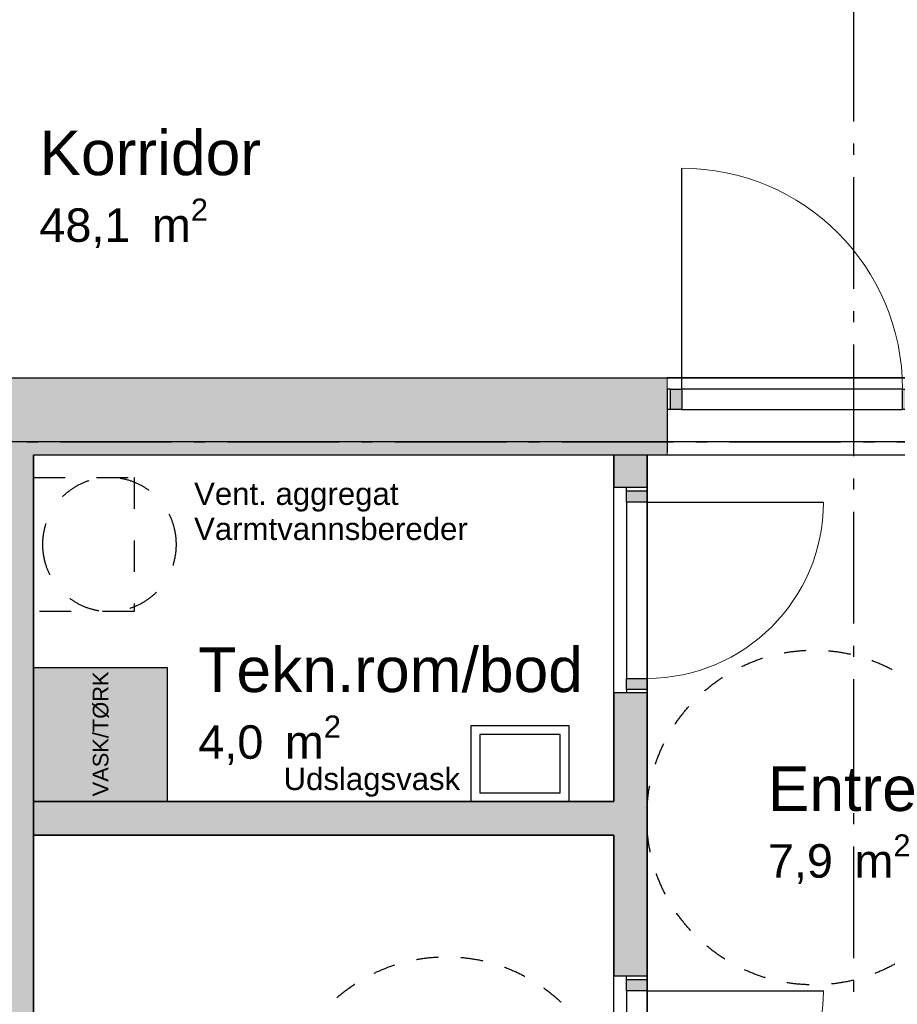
# Model space of a CAD drawing. Header units: millimetres. Extents: x 158466 to 263668, y 129175 to 189280.
# Tile 22 of 55: x 190721 to 194656, y 160373 to 164785. Entities that reach past the tile are written whole.
import ezdxf
from ezdxf.enums import TextEntityAlignment as Align

# ---------------------------------------------------------------- set-up
doc = ezdxf.new("R2010")
doc.units = ezdxf.units.MM
doc.header["$LTSCALE"] = 0.5
doc.header["$MEASUREMENT"] = 0
for name, pattern in [('Akselinje', [1500, 1000, -200, 100, -200]), ('PLINE', [0]), ('Små Stiplet', [564.444444, 282.222222, -282.222222]), ('Stipling', [400, 200, -200])]:
    doc.linetypes.add(name, pattern=pattern)
for name, color, linetype in [('23-- Yttervegger (Skravur)(Nye konstruksjoner)', 7, 'Continuous'), ('23-- Yttervegger(Nye konstruksjoner)', 7, 'Continuous'), ('24-- Innervegger (Skravur)(Nye konstruksjoner)', 7, 'Continuous'), ('24-- Innervegger(Nye konstruksjoner)', 7, 'Continuous'), ('244- Vinduer_ dører_ foldevegger(Nye konstruksjoner)', 7, 'Continuous'), ('251- Frittbærende dekker(Nye konstruksjoner)', 7, 'Continuous'), ('315- Utstyr for sanitærinstallasjoner (Skravur)(Nye konstruksjoner)', 7, 'Continuous'), ('315- Utstyr for sanitærinstallasjoner(Nye konstruksjoner)', 7, 'Continuous'), ('822- Modullinjer(Nye konstruksjoner)', 7, 'Continuous'), ('838- Annen tekst(Nye konstruksjoner)', 7, 'Continuous'), ('862- M___Nettoareal(Nye konstruksjoner)', 7, 'Continuous'), ('862- M___Nettoareal(Polylinje)(Nye konstruksjoner)', 7, 'Continuous'), ('862- M___Nettoareal(Tekst)(Nye konstruksjoner)', 7, 'Continuous'), ('878- Annen overflate_visuell informasjon_snusirkler(Nye konstruksjoner)', 7, 'Continuous')]:
    doc.layers.add(name, color=color, linetype=linetype)
for name, color, linetype, lineweight in [('234- Vinduer_ dører_ porter(Nye konstruksjoner)', 7, 'Continuous', 0), ('235- Utvendig kledning og overflate(Nye konstruksjoner)', 7, 'Continuous', 0), ('236- Innvendig kledning og overflate(Nye konstruksjoner)', 7, 'Continuous', 0)]:
    doc.layers.add(name, color=color, linetype=linetype, lineweight=lineweight)
doc.styles.add('GENERATED_STYLE_1', font='arial.ttf')
doc.styles.add('GENERATED_STYLE_3', font='arialbd.ttf')

# ---------------------------------------------------------------- blocks, each defined once
blk = doc.blocks.new('Korridor_101_7_1', base_point=(191297.6, 164059.2))
at = {"layer": '862- M___Nettoareal(Polylinje)(Nye konstruksjoner)', "linetype": 'PLINE', "flags": 128}
blk.add_lwpolyline([(184348.9, 178068.7), (184348.9, 165453.7), (184348.9, 163179.7), (190658.9, 163179.7), (195698.9, 163179.7), (195698.9, 165203.7), (194398.9, 165203.7), (186264.9, 165203.7), (186264.9, 172618.7), (186668.9, 172618.7), (186668.9, 174693.7), (186168.9, 174693.7), (186168.9, 178068.7)], close=True, dxfattribs=at)
at = {"layer": '862- M___Nettoareal(Tekst)(Nye konstruksjoner)', "insert": (190809.8, 163983.5), "char_height": 150, "attachment_point": 1, "style": 'GENERATED_STYLE_1'}
blk.add_mtext('\\A1;{\\pql;\\pt0,24100;\\fArial|b0|i0|c0|p0;\\W1.000000;48,1\\fArial|b0|i0|c0|p0;\\W1.000000;\\A1{\\H.66x;\\S^  ;}\\fArial|b0|i0|c0|p0;\\W1.000000; m\\fArial|b0|i0|c0|p0;\\W1.000000;\\A1{\\H.66x;\\S2^  ;}}', dxfattribs=at)
at = {"layer": '862- M___Nettoareal(Tekst)(Nye konstruksjoner)', "style": 'GENERATED_STYLE_1'}
for tag, height, p in [('DUMMY_861', 200, (191785.3, 164334.2)), ('ROOM_NAME', 200, (190809.8, 164288.5)), ('DUMMY_862', 150, (190809.8, 164019.9))]:
    blk.add_attdef(tag, text='', height=height, dxfattribs=at).set_placement(p, align=Align.TOP_LEFT)
blk = doc.blocks.new('Leilighet 4_102_19_1', base_point=(197168.6, 153864.1))
at = {"layer": '862- M___Nettoareal(Polylinje)(Nye konstruksjoner)', "linetype": 'PLINE', "flags": 128}
blk.add_lwpolyline([(190783.9, 155333.7), (198298.9, 155333.7), (198298.9, 162833.7), (190783.9, 162833.7)], close=True, dxfattribs=at)
at = {"layer": '862- M___Nettoareal(Tekst)(Nye konstruksjoner)', "style": 'GENERATED_STYLE_1'}
for tag, height, p in [('DUMMY_861', 300, (198106.5, 154217.7)), ('ROOM_NAME', 300, (196230.7, 154149.1)), ('DUMMY_862', 150, (196230.7, 153746.3))]:
    blk.add_attdef(tag, text='', height=height, dxfattribs=at).set_placement(p, align=Align.TOP_LEFT)
blk = doc.blocks.new('Entre_106_33_1', base_point=(194342.7, 161892.6))
at = {"layer": '862- M___Nettoareal(Polylinje)(Nye konstruksjoner)', "linetype": 'PLINE', "flags": 128}
blk.add_lwpolyline([(195638.9, 159083.7), (195638.9, 162833.7), (193534.2, 162833.7), (193534.2, 159083.7)], close=True, dxfattribs=at)
at = {"layer": '862- M___Nettoareal(Tekst)(Nye konstruksjoner)', "insert": (194075.4, 161134.4), "char_height": 150, "attachment_point": 1, "style": 'GENERATED_STYLE_1'}
blk.add_mtext('\\A1;{\\pql;\\pt0,24100;\\fArial|b0|i0|c0|p0;\\W1.000000;7,9\\fArial|b0|i0|c0|p0;\\W1.000000;\\A1{\\H.66x;\\S^  ;}\\fArial|b0|i0|c0|p0;\\W1.000000; m\\fArial|b0|i0|c0|p0;\\W1.000000;\\A1{\\H.66x;\\S2^  ;}}', dxfattribs=at)
at = {"layer": '862- M___Nettoareal(Tekst)(Nye konstruksjoner)', "style": 'GENERATED_STYLE_1'}
for tag, height, p in [('DUMMY_861', 200, (194731, 161485.1)), ('ROOM_NAME', 200, (194075.4, 161439.4)), ('DUMMY_862', 150, (194075.4, 161170.8))]:
    blk.add_attdef(tag, text='', height=height, dxfattribs=at).set_placement(p, align=Align.TOP_LEFT)
blk = doc.blocks.new('Bad_103_35_1', base_point=(193003.6, 159535.7))
at = {"layer": '862- M___Nettoareal(Polylinje)(Nye konstruksjoner)', "linetype": 'PLINE', "flags": 128}
blk.add_lwpolyline([(193384.2, 158581), (193384.2, 161131.4), (190783.9, 161131.4), (190783.9, 160286), (191033.9, 160286), (191033.9, 159776), (190783.9, 159776), (190783.9, 158581)], close=True, dxfattribs=at)
at = {"layer": '862- M___Nettoareal(Tekst)(Nye konstruksjoner)', "insert": (192303, 159605.3), "char_height": 150, "attachment_point": 1, "style": 'GENERATED_STYLE_1'}
blk.add_mtext('\\A1;{\\pql;\\pt0,24100;\\fArial|b0|i0|c0|p0;\\W1.000000;6,5\\fArial|b0|i0|c0|p0;\\W1.000000;\\A1{\\H.66x;\\S^  ;}\\fArial|b0|i0|c0|p0;\\W1.000000; m\\fArial|b0|i0|c0|p0;\\W1.000000;\\A1{\\H.66x;\\S2^  ;}}', dxfattribs=at)
at = {"layer": '862- M___Nettoareal(Tekst)(Nye konstruksjoner)', "style": 'GENERATED_STYLE_1'}
for tag, height, p in [('DUMMY_861', 200, (192791, 159956)), ('ROOM_NAME', 200, (192303, 159910.3)), ('DUMMY_862', 150, (192303, 159641.7))]:
    blk.add_attdef(tag, text='', height=height, dxfattribs=at).set_placement(p, align=Align.TOP_LEFT)
blk = doc.blocks.new('Tekn.rom_bod_104_48_1', base_point=(191814.9, 160735.9))
at = {"layer": '862- M___Nettoareal(Polylinje)(Nye konstruksjoner)', "linetype": 'PLINE', "flags": 128}
blk.add_lwpolyline([(190783.9, 162833.7), (190783.9, 161281.4), (193384.2, 161281.4), (193384.2, 162833.7)], close=True, dxfattribs=at)
at = {"layer": '862- M___Nettoareal(Tekst)(Nye konstruksjoner)', "insert": (191522.4, 161667.2), "char_height": 150, "attachment_point": 1, "style": 'GENERATED_STYLE_1'}
blk.add_mtext('\\A1;{\\pql;\\pt0,24100;\\fArial|b0|i0|c0|p0;\\W1.000000;4,0\\fArial|b0|i0|c0|p0;\\W1.000000;\\A1{\\H.66x;\\S^  ;}\\fArial|b0|i0|c0|p0;\\W1.000000; m\\fArial|b0|i0|c0|p0;\\W1.000000;\\A1{\\H.66x;\\S2^  ;}}', dxfattribs=at)
at = {"layer": '862- M___Nettoareal(Tekst)(Nye konstruksjoner)', "style": 'GENERATED_STYLE_1'}
for tag, height, p in [('DUMMY_861', 200, (193184.2, 162017.9)), ('ROOM_NAME', 200, (191522.4, 161972.2)), ('DUMMY_862', 150, (191522.4, 161703.6))]:
    blk.add_attdef(tag, text='', height=height, dxfattribs=at).set_placement(p, align=Align.TOP_LEFT)
blk = doc.blocks.new('Dør[3]_1')
at = {"layer": '23-- Yttervegger (Skravur)(Nye konstruksjoner)', "linetype": 'Continuous'}
for points in [[(193638.9, 163129.7), (193638.9, 163037.7), (193688.9, 163037.7), (193688.9, 163129.7)], [(194728.9, 163037.7), (194728.9, 163129.7), (194678.9, 163129.7), (194678.9, 163037.7)]]:
    blk.add_hatch(color=256, dxfattribs=at).paths.add_polyline_path(points)
at = {"layer": '234- Vinduer_ dører_ porter(Nye konstruksjoner)', "linetype": 'PLINE'}
blk.add_arc((193688.9, 163129.7), 990, 0, 90, dxfattribs=at)
at = {"layer": '235- Utvendig kledning og overflate(Nye konstruksjoner)', "linetype": 'PLINE'}
for p, q in [((193623.9, 163179.7), (193623.9, 163160.7)), ((193623.9, 163160.7), (193623.9, 163129.7)), ((194743.9, 163179.7), (194743.9, 163160.7)), ((194743.9, 163160.7), (194743.9, 163129.7)), ((193623.9, 163129.7), (193623.9, 163124.7)), ((193623.9, 163129.7), (193623.9, 163124.7)), ((193623.9, 163124.7), (193623.9, 163101.7)), ((193623.9, 163124.7), (193623.9, 163101.7)), ((194743.9, 163129.7), (194743.9, 163124.7)), ((194743.9, 163129.7), (194743.9, 163124.7)), ((194743.9, 163124.7), (194743.9, 163101.7)), ((194743.9, 163124.7), (194743.9, 163101.7)), ((193623.9, 163101.7), (193623.9, 163092.7)), ((193623.9, 163101.7), (193623.9, 163092.7)), ((194743.9, 163101.7), (194743.9, 163092.7)), ((194743.9, 163101.7), (194743.9, 163092.7))]:
    blk.add_line(p, q, dxfattribs=at)
at = {"layer": '236- Innvendig kledning og overflate(Nye konstruksjoner)', "linetype": 'PLINE'}
for p, q in [((193623.9, 162846.7), (193623.9, 162833.7)), ((194743.9, 162846.7), (194743.9, 162833.7))]:
    blk.add_line(p, q, dxfattribs=at)
at = {"layer": '244- Vinduer_ dører_ foldevegger(Nye konstruksjoner)', "linetype": 'PLINE'}
for p, q in [((193688.9, 163129.7), (193688.9, 164119.7)), ((194743.9, 163179.7), (193623.9, 163179.7)), ((193638.9, 163129.7), (193623.9, 163129.7)), ((193623.9, 163129.7), (193623.9, 163037.7)), ((193638.9, 163129.7), (193688.9, 163129.7)), ((193638.9, 163037.7), (193638.9, 163129.7)), ((194678.9, 163129.7), (193688.9, 163129.7)), ((193688.9, 163129.7), (193688.9, 163037.7)), ((194678.9, 163037.7), (194678.9, 163129.7)), ((194678.9, 163129.7), (194728.9, 163129.7)), ((194728.9, 163129.7), (194743.9, 163129.7)), ((194728.9, 163129.7), (194728.9, 163037.7)), ((194743.9, 163129.7), (194743.9, 163037.7)), ((193623.9, 163092.7), (193623.9, 163037.7)), ((193623.9, 163092.7), (193623.9, 163037.7)), ((194743.9, 163092.7), (194743.9, 163037.7)), ((194743.9, 163092.7), (194743.9, 163037.7)), ((193638.9, 163037.7), (193623.9, 163037.7)), ((193623.9, 163037.7), (193623.9, 162894.7)), ((193688.9, 163037.7), (193638.9, 163037.7)), ((193688.9, 163037.7), (194678.9, 163037.7)), ((194728.9, 163037.7), (194678.9, 163037.7)), ((194728.9, 163037.7), (194743.9, 163037.7)), ((194743.9, 163037.7), (194743.9, 162894.7)), ((193623.9, 162894.7), (193623.9, 162846.7)), ((194743.9, 162894.7), (194743.9, 162846.7)), ((194743.9, 162833.7), (193623.9, 162833.7))]:
    blk.add_line(p, q, dxfattribs=at)
blk = doc.blocks.new('Dør[33]_1')
at = {"layer": '24-- Innervegger (Skravur)(Nye konstruksjoner)', "linetype": 'Continuous'}
for points in [[(193534.2, 160483.7), (193442.2, 160483.7), (193442.2, 160433.7), (193534.2, 160433.7)], [(193442.2, 159593.7), (193534.2, 159593.7), (193534.2, 159643.7), (193442.2, 159643.7)]]:
    blk.add_hatch(color=256, dxfattribs=at).paths.add_polyline_path(points)
at = {"layer": '234- Vinduer_ dører_ porter(Nye konstruksjoner)', "linetype": 'PLINE'}
blk.add_arc((193534.2, 160433.7), 790, 270, 0, dxfattribs=at)
at = {"layer": '244- Vinduer_ dører_ foldevegger(Nye konstruksjoner)', "linetype": 'PLINE'}
for p, q in [((193384.2, 159578.7), (193384.2, 160498.7)), ((193442.2, 160498.7), (193384.2, 160498.7)), ((193442.2, 160483.7), (193442.2, 160498.7)), ((193534.2, 160498.7), (193442.2, 160498.7)), ((193534.2, 160498.7), (193442.2, 160498.7)), ((193534.2, 160498.7), (193442.2, 160498.7)), ((193442.2, 160433.7), (193442.2, 160483.7)), ((193442.2, 160483.7), (193534.2, 160483.7)), ((193534.2, 159578.7), (193534.2, 160498.7)), ((193534.2, 160483.7), (193534.2, 160498.7)), ((193534.2, 160483.7), (193534.2, 160433.7)), ((193442.2, 160433.7), (193442.2, 159643.7)), ((193534.2, 160433.7), (193442.2, 160433.7)), ((193534.2, 159643.7), (193534.2, 160433.7)), ((193534.2, 160433.7), (194324.2, 160433.7)), ((193442.2, 159593.7), (193442.2, 159643.7)), ((193442.2, 159643.7), (193534.2, 159643.7)), ((193534.2, 159643.7), (193534.2, 159593.7)), ((193442.2, 159593.7), (193442.2, 159578.7)), ((193534.2, 159593.7), (193442.2, 159593.7)), ((193534.2, 159593.7), (193534.2, 159578.7)), ((193442.2, 159578.7), (193384.2, 159578.7)), ((193534.2, 159578.7), (193442.2, 159578.7)), ((193534.2, 159578.7), (193442.2, 159578.7)), ((193534.2, 159578.7), (193442.2, 159578.7))]:
    blk.add_line(p, q, dxfattribs=at)
blk = doc.blocks.new('Dør[34]_1')
at = {"layer": '24-- Innervegger (Skravur)(Nye konstruksjoner)', "linetype": 'Continuous'}
for points in [[(193534.2, 162673.7), (193442.2, 162673.7), (193442.2, 162623.7), (193534.2, 162623.7)], [(193442.2, 161783.7), (193534.2, 161783.7), (193534.2, 161833.7), (193442.2, 161833.7)]]:
    blk.add_hatch(color=256, dxfattribs=at).paths.add_polyline_path(points)
at = {"layer": '234- Vinduer_ dører_ porter(Nye konstruksjoner)', "linetype": 'PLINE'}
blk.add_arc((193534.2, 162623.7), 790, 270, 0, dxfattribs=at)
at = {"layer": '244- Vinduer_ dører_ foldevegger(Nye konstruksjoner)', "linetype": 'PLINE'}
for p, q in [((193384.2, 161768.7), (193384.2, 162688.7)), ((193442.2, 162688.7), (193384.2, 162688.7)), ((193442.2, 162673.7), (193442.2, 162688.7)), ((193534.2, 162688.7), (193442.2, 162688.7)), ((193534.2, 162688.7), (193442.2, 162688.7)), ((193534.2, 162688.7), (193442.2, 162688.7)), ((193534.2, 161768.7), (193534.2, 162688.7)), ((193534.2, 162673.7), (193534.2, 162688.7)), ((193442.2, 162623.7), (193442.2, 162673.7)), ((193442.2, 162673.7), (193534.2, 162673.7)), ((193534.2, 162673.7), (193534.2, 162623.7)), ((193442.2, 162623.7), (193442.2, 161833.7)), ((193534.2, 162623.7), (193442.2, 162623.7)), ((193534.2, 161833.7), (193534.2, 162623.7)), ((193534.2, 162623.7), (194324.2, 162623.7)), ((193442.2, 161783.7), (193442.2, 161833.7)), ((193442.2, 161833.7), (193534.2, 161833.7)), ((193534.2, 161833.7), (193534.2, 161783.7)), ((193442.2, 161768.7), (193384.2, 161768.7)), ((193442.2, 161783.7), (193442.2, 161768.7)), ((193534.2, 161783.7), (193442.2, 161783.7)), ((193534.2, 161768.7), (193442.2, 161768.7)), ((193534.2, 161768.7), (193442.2, 161768.7)), ((193534.2, 161768.7), (193442.2, 161768.7)), ((193534.2, 161783.7), (193534.2, 161768.7))]:
    blk.add_line(p, q, dxfattribs=at)
blk = doc.blocks.new('Vaskemaskin[53]_1', base_point=(190783.9, 161581.4))
at = {"layer": '315- Utstyr for sanitærinstallasjoner (Skravur)(Nye konstruksjoner)', "linetype": 'Continuous'}
blk.add_hatch(color=256, dxfattribs=at).paths.add_polyline_path([(190783.9, 161281.4), (191383.9, 161281.4), (191383.9, 161881.4), (190783.9, 161881.4)])
at = {"layer": '315- Utstyr for sanitærinstallasjoner(Nye konstruksjoner)', "linetype": 'Continuous', "flags": 128}
blk.add_lwpolyline([(190783.9, 161281.4), (191383.9, 161281.4), (191383.9, 161881.4), (190783.9, 161881.4)], close=True, dxfattribs=at)
at = {"layer": '315- Utstyr for sanitærinstallasjoner(Nye konstruksjoner)', "linetype": 'Continuous', "style": 'GENERATED_STYLE_1'}
blk.add_attdef('stDisplayText', text='', height=70, rotation=90, dxfattribs=at).set_placement((191083.9, 161584.7), align=Align.MIDDLE_CENTER)
blk = doc.blocks.new('Utslagsvask[68]_1', base_point=(192964.2, 161281.4))
at = {"layer": '315- Utstyr for sanitærinstallasjoner(Nye konstruksjoner)', "linetype": 'PLINE'}
for p, q in [((193144.2, 161581.4), (192784.2, 161581.4)), ((192784.2, 161581.4), (192784.2, 161321.4)), ((193144.2, 161321.4), (193144.2, 161581.4)), ((192784.2, 161321.4), (193144.2, 161321.4))]:
    blk.add_line(p, q, dxfattribs=at)
at = {"layer": '315- Utstyr for sanitærinstallasjoner(Nye konstruksjoner)', "linetype": 'PLINE', "flags": 128}
blk.add_lwpolyline([(193184.2, 161621.4), (192744.2, 161621.4), (192744.2, 161281.4), (193184.2, 161281.4)], close=True, dxfattribs=at)
blk = doc.blocks.new('Standard grid marker[256]_1', base_point=(171952.9, 162893.7))
at = {"layer": '822- Modullinjer(Nye konstruksjoner)', "linetype": 'Akselinje'}
blk.add_line((172152.9, 162893.7), (202944.9, 162893.7), dxfattribs=at)
at = {"layer": '822- Modullinjer(Nye konstruksjoner)', "style": 'GENERATED_STYLE_3'}
for tag, p in [('AC_MarkerText_1_0', (171452.9, 163068.7)), ('AC_MarkerText_1_1', (203644.9, 163068.7))]:
    blk.add_attdef(tag, text='', height=350, dxfattribs=at).set_placement(p, align=Align.TOP_CENTER)
blk = doc.blocks.new('Standard grid marker[263]_1', base_point=(194458.9, 188279.7))
at = {"layer": '822- Modullinjer(Nye konstruksjoner)', "linetype": 'Akselinje'}
blk.add_line((194458.9, 188079.7), (194458.9, 150687.7), dxfattribs=at)
at = {"layer": '822- Modullinjer(Nye konstruksjoner)', "style": 'GENERATED_STYLE_3'}
for tag, p in [('AC_MarkerText_1_0', (194458.9, 188954.7)), ('AC_MarkerText_1_1', (194458.9, 150162.7))]:
    blk.add_attdef(tag, text='', height=350, rotation=360, dxfattribs=at).set_placement(p, align=Align.TOP_CENTER)

msp = doc.modelspace()

# ---------------------------------------------------------------- hatches: boundary and pattern name
at = {"layer": '23-- Yttervegger (Skravur)(Nye konstruksjoner)', "linetype": 'Continuous'}
for points in [[(190658.9, 163179.7), (190658.9, 163160.7), (193623.9, 163160.7), (193623.9, 163179.7)], [(190658.9, 163160.7), (190658.9, 163124.7), (193623.9, 163124.7), (193623.9, 163160.7)], [(190658.9, 163124.7), (190658.9, 163101.7), (193623.9, 163101.7), (193623.9, 163124.7)], [(190658.9, 163101.7), (190658.9, 163092.7), (193623.9, 163092.7), (193623.9, 163101.7)], [(190658.9, 163092.7), (190658.9, 162894.7), (193623.9, 162894.7), (193623.9, 163092.7)], [(190783.9, 162846.7), (193623.9, 162846.7), (193623.9, 162894.7), (190783.9, 162894.7)], [(193623.9, 162846.7), (190783.9, 162846.7), (190783.9, 162833.7), (193623.9, 162833.7)]]:
    msp.add_hatch(color=256, dxfattribs=at).paths.add_polyline_path(points)
at = {"layer": '24-- Innervegger (Skravur)(Nye konstruksjoner)', "linetype": 'Continuous'}
for points in [[(190783.9, 162894.7), (190658.9, 162894.7), (190658.9, 162846.7), (190783.9, 162846.7)], [(190783.9, 155333.7), (190783.9, 162833.7), (190533.9, 162833.7), (190533.9, 155333.7)], [(190783.9, 155333.7), (190783.9, 162833.7), (190533.9, 162833.7), (190533.9, 155333.7)], [(190783.9, 162846.7), (190658.9, 162846.7), (190658.9, 162833.7), (190783.9, 162833.7)], [(193534.2, 162833.7), (193384.2, 162833.7), (193384.2, 162688.7), (193534.2, 162688.7)], [(193384.2, 160498.7), (193534.2, 160498.7), (193534.2, 161768.7), (193384.2, 161768.7)], [(190783.9, 161131.4), (193384.2, 161131.4), (193384.2, 161281.4), (190783.9, 161281.4)]]:
    msp.add_hatch(color=256, dxfattribs=at).paths.add_polyline_path(points)

# ---------------------------------------------------------------- linework, layer by layer
at = {"layer": '23-- Yttervegger(Nye konstruksjoner)', "linetype": 'PLINE'}
for p, q in [((193623.9, 163092.7), (193623.9, 163037.7)), ((193623.9, 163037.7), (193623.9, 162894.7)), ((193623.9, 162894.7), (193623.9, 162846.7))]:
    msp.add_line(p, q, dxfattribs=at)
at = {"layer": '235- Utvendig kledning og overflate(Nye konstruksjoner)', "linetype": 'PLINE'}
for p, q in [((193623.9, 163179.7), (193623.9, 163160.7)), ((193623.9, 163160.7), (193623.9, 163129.7)), ((193623.9, 163129.7), (193623.9, 163124.7)), ((193623.9, 163124.7), (193623.9, 163101.7)), ((193623.9, 163101.7), (193623.9, 163092.7))]:
    msp.add_line(p, q, dxfattribs=at)
at = {"layer": '235- Utvendig kledning og overflate(Nye konstruksjoner)', "linetype": 'PLINE', "flags": 128}
msp.add_lwpolyline([(193623.9, 163179.7), (190658.9, 163179.7)], dxfattribs=at)
at = {"layer": '236- Innvendig kledning og overflate(Nye konstruksjoner)', "linetype": 'PLINE'}
msp.add_line((193623.9, 162846.7), (193623.9, 162833.7), dxfattribs=at)
at = {"layer": '236- Innvendig kledning og overflate(Nye konstruksjoner)', "linetype": 'PLINE', "flags": 128}
for points in [[(190783.9, 162833.7), (193384.2, 162833.7)], [(193534.2, 162833.7), (193623.9, 162833.7)]]:
    msp.add_lwpolyline(points, dxfattribs=at)
at = {"layer": '24-- Innervegger(Nye konstruksjoner)', "linetype": 'PLINE'}
for p, q in [((193442.2, 162688.7), (193384.2, 162688.7)), ((193534.2, 162688.7), (193442.2, 162688.7)), ((193442.2, 161768.7), (193384.2, 161768.7)), ((193534.2, 161768.7), (193442.2, 161768.7)), ((193442.2, 160498.7), (193384.2, 160498.7)), ((193534.2, 160498.7), (193442.2, 160498.7))]:
    msp.add_line(p, q, dxfattribs=at)
at = {"layer": '24-- Innervegger(Nye konstruksjoner)', "linetype": 'PLINE', "flags": 128}
for points in [[(190783.9, 158581), (190783.9, 162833.7)], [(190783.9, 158581), (190783.9, 162833.7)], [(193384.2, 162833.7), (193384.2, 162688.7)], [(193534.2, 162688.7), (193534.2, 162833.7)], [(193384.2, 161768.7), (193384.2, 161281.4)], [(193534.2, 160498.7), (193534.2, 161768.7)], [(193384.2, 161281.4), (190783.9, 161281.4)], [(190783.9, 161281.4), (190783.9, 161131.4)], [(190783.9, 161131.4), (193384.2, 161131.4)], [(193384.2, 161131.4), (193384.2, 160498.7)]]:
    msp.add_lwpolyline(points, dxfattribs=at)
at = {"layer": '251- Frittbærende dekker(Nye konstruksjoner)', "linetype": 'PLINE', "flags": 128}
msp.add_lwpolyline([(182958.9, 155273.7), (198358.9, 155273.7), (198358.9, 162893.7), (182958.9, 162893.7)], close=True, dxfattribs=at)
at = {"layer": '315- Utstyr for sanitærinstallasjoner(Nye konstruksjoner)', "linetype": 'Små Stiplet'}
msp.add_lwpolyline([(190783.9, 162733.7), (191233.9, 162733.7), (191233.9, 162133.7), (190783.9, 162133.7)], close=True, dxfattribs=at)
msp.add_lwpolyline([(190823.7, 162433.7, 1), (191423.7, 162433.7, 1)], format="xyb", close=True, dxfattribs=at)
at = {"layer": '878- Annen overflate_visuell informasjon_snusirkler(Nye konstruksjoner)', "linetype": 'Stipling'}
for centre in [(194282.1, 161210.1), (192634.2, 159836)]:
    msp.add_circle(centre, 750, dxfattribs=at)

# ---------------------------------------------------------------- block references
at = {"layer": '244- Vinduer_ dører_ foldevegger(Nye konstruksjoner)', "linetype": 'PLINE'}
for name in ['Dør[3]_1', 'Dør[34]_1', 'Dør[33]_1']:
    msp.add_blockref(name, (0, 0), dxfattribs=at)
at = {"layer": '315- Utstyr for sanitærinstallasjoner(Nye konstruksjoner)', "linetype": 'Continuous'}
ref = msp.add_blockref('Vaskemaskin[53]_1', (190783.9, 161581.4), dxfattribs=at)
ref.add_attrib('stDisplayText', 'VASK/TØRK', dxfattribs={"color": 7, "linetype": 'Continuous', "height": 70, "rotation": 90, "style": 'GENERATED_STYLE_1'}).set_placement((191083.9, 161584.7), align=Align.MIDDLE_CENTER)
at = {"layer": '315- Utstyr for sanitærinstallasjoner(Nye konstruksjoner)', "linetype": 'PLINE'}
msp.add_blockref('Utslagsvask[68]_1', (192964.2, 161281.4), dxfattribs=at)
at = {"layer": '822- Modullinjer(Nye konstruksjoner)', "linetype": 'PLINE'}
for name, p in [('Standard grid marker[263]_1', (194458.9, 188279.7)), ('Standard grid marker[256]_1', (171952.9, 162893.7))]:
    msp.add_blockref(name, p, dxfattribs=at)
at = {"layer": '862- M___Nettoareal(Nye konstruksjoner)', "linetype": 'Continuous'}
ref = msp.add_blockref('Korridor_101_7_1', (191297.6, 164059.2), dxfattribs=at)
ref.add_attrib('ROOM_NAME', 'Korridor', dxfattribs={"layer": '862- M___Nettoareal(Tekst)(Nye konstruksjoner)', "color": 7, "height": 200, "style": 'GENERATED_STYLE_1'}).set_placement((190809.8, 164288.5), align=Align.TOP_LEFT)
msp.add_blockref('Leilighet 4_102_19_1', (197168.6, 153864.1), dxfattribs=at)
ref = msp.add_blockref('Tekn.rom_bod_104_48_1', (191814.9, 160735.9), dxfattribs=at)
ref.add_attrib('ROOM_NAME', 'Tekn.rom/bod', dxfattribs={"layer": '862- M___Nettoareal(Tekst)(Nye konstruksjoner)', "color": 7, "height": 200, "style": 'GENERATED_STYLE_1'}).set_placement((191522.4, 161972.2), align=Align.TOP_LEFT)
ref = msp.add_blockref('Entre_106_33_1', (194342.7, 161892.6), dxfattribs=at)
ref.add_attrib('ROOM_NAME', 'Entre', dxfattribs={"layer": '862- M___Nettoareal(Tekst)(Nye konstruksjoner)', "color": 7, "height": 200, "style": 'GENERATED_STYLE_1'}).set_placement((194075.4, 161439.4), align=Align.TOP_LEFT)
ref = msp.add_blockref('Bad_103_35_1', (193003.6, 159535.7), dxfattribs=at)
ref.add_attrib('ROOM_NAME', 'Bad', dxfattribs={"layer": '862- M___Nettoareal(Tekst)(Nye konstruksjoner)', "color": 7, "height": 200, "style": 'GENERATED_STYLE_1'}).set_placement((192303, 159910.3), align=Align.TOP_LEFT)

# ---------------------------------------------------------------- texts
at = {"layer": '838- Annen tekst(Nye konstruksjoner)', "linetype": 'Continuous', "insert": (191503.1, 162710.8), "char_height": 100, "attachment_point": 1, "line_spacing_factor": 0.942898, "style": 'GENERATED_STYLE_1'}
msp.add_mtext('\\A1;{\\pql;\\fArial|b0|i0|c0|p0;\\W1.000000;Vent. aggregat\\P\\pql;\\fArial|b0|i0|c0|p0;\\W1.000000;Varmtvannsbereder}', dxfattribs=at)
at = {"layer": '838- Annen tekst(Nye konstruksjoner)', "linetype": 'Continuous', "insert": (192696.1, 161433.2), "char_height": 100, "attachment_point": 3, "style": 'GENERATED_STYLE_1'}
msp.add_mtext('\\A1;{\\pqr;\\fArial|b0|i0|c0|p0;\\W1.000000;Udslagsvask}', dxfattribs=at)

doc.saveas('drawing.dxf')
